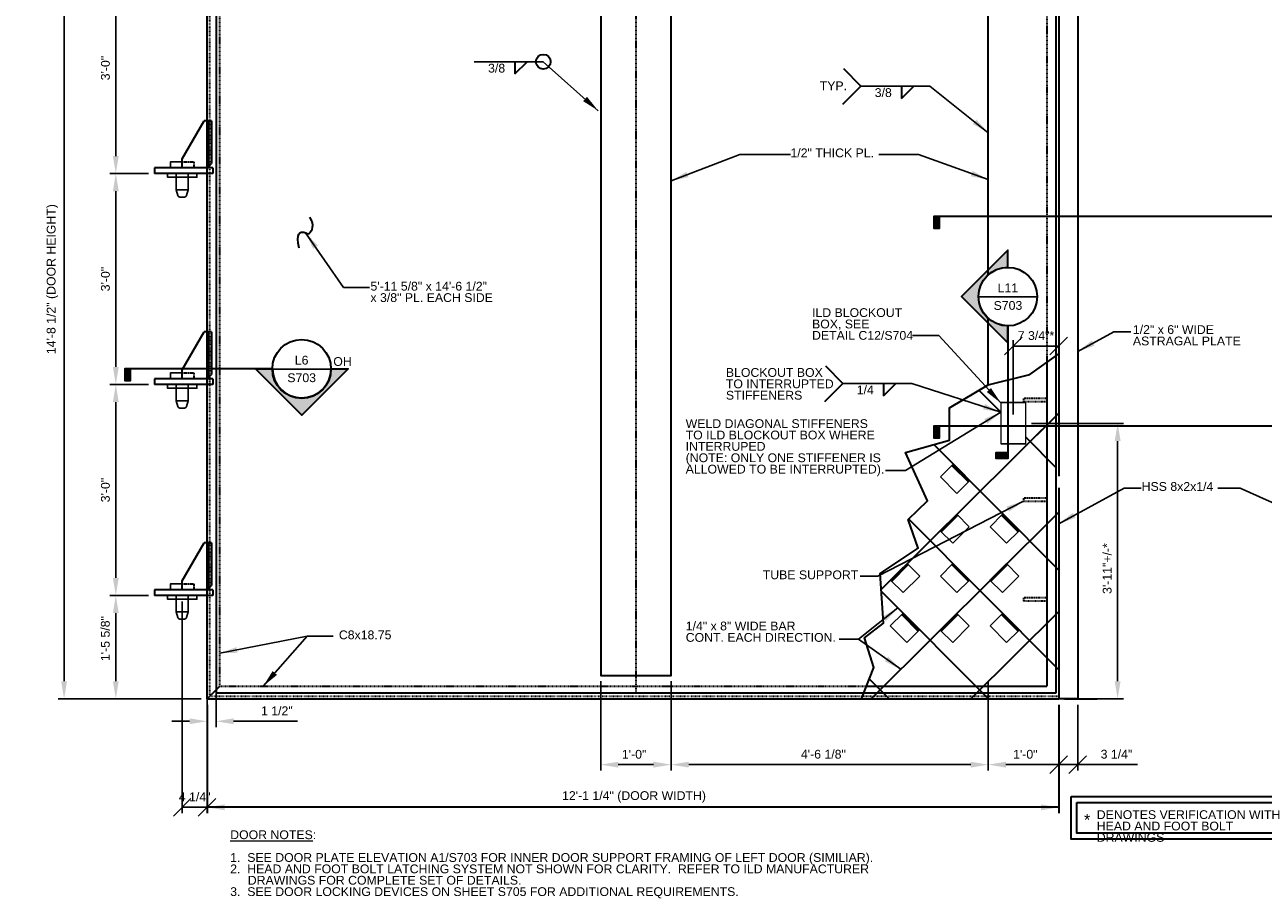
# Model space of a CAD drawing. Header units: inches. Extents: x -829 to 2226, y 10 to 4755.
# Tile 9 of 54: x 37 to 249, y 381 to 530. Entities that reach past the tile are written whole.
import ezdxf
from ezdxf.enums import TextEntityAlignment as Align

# ---------------------------------------------------------------- set-up
doc = ezdxf.new("R2010")
doc.units = ezdxf.units.IN
doc.header["$LTSCALE"] = 0.5
doc.header["$MEASUREMENT"] = 0
for name, pattern in [('DGN Style 1', [0.267013, 0.000444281, -0.266568]), ('DGN Style 3', [0.621993, 0.444281, -0.177712]), ('HIDDEN', [0.375, 0.25, -0.125]), ('HIDDEN2', [0.1875, 0.125, -0.0625])]:
    doc.linetypes.add(name, pattern=pattern)
for name, color, linetype, lineweight in [('G-ANNO-DIM', 7, 'Continuous', 0), ('G-ANNO-DIMS', 7, 'Continuous', 35), ('G-ANNO-TEXT', 7, 'Continuous', 35), ('S-FSTN-MISC', 7, 'Continuous', 25), ('S-STIF-LONG', 7, 'Continuous', 35), ('S-STIF-TRAN', 7, 'Continuous', 30), ('S-WALL-SHEA', 7, 'Continuous', 35)]:
    doc.layers.add(name, color=color, linetype=linetype, lineweight=lineweight)
doc.styles.add("3 4 1'-0", font='arial.ttf', dxfattribs={"height": 1.5})
doc.styles.add('AEC_3 4_1 0 Scale', font='arial.ttf', dxfattribs={"height": 1.5})
doc.styles.add('Arial', font='arial.ttf')
doc.dimstyles.new("3 4 1'-0", dxfattribs={"dimtxt": 1.5, "dimasz": 3, "dimexe": 1, "dimexo": 1, "dimgap": 1, "dimtad": 1, "dimdec": 4, "dimzin": 15, "dimdsep": 46, "dimlunit": 4, "dimtxsty": 'AEC_3 4_1 0 Scale', "dimcen": 0.09, "dimadec": 4, "dimazin": 3, "dimtfac": 1, "dimtdec": 4, "dimtofl": 0, "dimtmove": 0, "dimatfit": 3, "dimfxl": 1, "dimfrac": 2, "dimtolj": 1, "dimtzin": 15, "dimarcsym": 0})

# ---------------------------------------------------------------- blocks, each defined once
blk = doc.blocks.new('*D172')
at = {"layer": 'Defpoints', "color": 0, "transparency": 16777216}
for p in [(135.73, 418.64), (147.73, 418.64), (135.73, 403.41)]:
    blk.add_point(p, dxfattribs=at)
at = {"layer": 'G-ANNO-DIMS', "color": 0, "lineweight": -2, "transparency": 16777216}
for p, q in [((135.73, 417.64), (135.73, 402.41)), ((147.73, 417.64), (147.73, 402.41)), ((144.73, 403.41), (138.73, 403.41))]:
    blk.add_line(p, q, dxfattribs=at)
at = {"layer": 'G-ANNO-DIMS', "color": 0, "transparency": 16777216}
for points in [[(138.73, 403.91), (138.73, 402.91), (135.73, 403.41)], [(144.73, 403.91), (144.73, 402.91), (147.73, 403.41)]]:
    blk.add_solid(points, dxfattribs=at)
at = {"layer": 'G-ANNO-DIMS', "color": 0, "transparency": 16777216, "insert": (141.43, 405.17), "char_height": 1.5, "attachment_point": 5, "style": 'AEC_3 4_1 0 Scale'}
blk.add_mtext('\\A1;1\'-0"', dxfattribs=at)
blk = doc.blocks.new('*D173')
at = {"layer": 'Defpoints', "color": 0, "transparency": 16777216}
for p in [(147.73, 418.64), (201.84, 418.64), (147.73, 403.41)]:
    blk.add_point(p, dxfattribs=at)
at = {"layer": 'G-ANNO-DIMS', "color": 0, "lineweight": -2, "transparency": 16777216}
for p, q in [((147.73, 417.64), (147.73, 402.41)), ((201.84, 417.64), (201.84, 402.41)), ((198.84, 403.41), (150.73, 403.41))]:
    blk.add_line(p, q, dxfattribs=at)
at = {"layer": 'G-ANNO-DIMS', "color": 0, "transparency": 16777216}
for points in [[(150.73, 403.91), (150.73, 402.91), (147.73, 403.41)], [(198.84, 403.91), (198.84, 402.91), (201.84, 403.41)]]:
    blk.add_solid(points, dxfattribs=at)
at = {"layer": 'G-ANNO-DIMS', "color": 0, "transparency": 16777216, "insert": (173.71, 405.18), "char_height": 1.5, "attachment_point": 5, "style": 'AEC_3 4_1 0 Scale'}
blk.add_mtext('\\A1;4\'-6 1/8"', dxfattribs=at)
blk = doc.blocks.new('_Oblique')
at = {"color": 0, "linetype": 'ByBlock', "lineweight": -2}
blk.add_line((-0.5, -0.5), (0.5, 0.5), dxfattribs=at)
blk = doc.blocks.new('*D174')
at = {"layer": 'Defpoints', "color": 0, "transparency": 16777216}
for p in [(201.84, 418.64), (213.84, 414.64), (201.84, 403.41)]:
    blk.add_point(p, dxfattribs=at)
at = {"layer": 'G-ANNO-DIMS', "color": 0, "lineweight": -2, "transparency": 16777216}
for p, q in [((201.84, 417.64), (201.84, 402.41)), ((213.84, 413.64), (213.84, 402.41)), ((213.84, 403.41), (204.84, 403.41))]:
    blk.add_line(p, q, dxfattribs=at)
at = {"layer": 'G-ANNO-DIMS', "color": 0, "transparency": 16777216}
blk.add_solid([(204.84, 403.91), (204.84, 402.91), (201.84, 403.41)], dxfattribs=at)
at = {"layer": 'G-ANNO-DIMS', "color": 0, "lineweight": -2, "transparency": 16777216, "xscale": 3, "yscale": 3, "zscale": 3}
blk.add_blockref('_Oblique', (213.84, 403.41), dxfattribs=at)
at = {"layer": 'G-ANNO-DIMS', "color": 0, "transparency": 16777216, "insert": (208.15, 405.17), "char_height": 1.5, "attachment_point": 5, "style": 'AEC_3 4_1 0 Scale'}
blk.add_mtext('\\A1;1\'-0"', dxfattribs=at)
blk = doc.blocks.new('*D177')
at = {"layer": 'Defpoints', "color": 0, "transparency": 16777216}
for p in [(53.02, 432.26), (59.59, 432.26), (67.97, 414.64)]:
    blk.add_point(p, dxfattribs=at)
at = {"layer": 'G-ANNO-DIMS', "color": 0, "lineweight": -2, "transparency": 16777216}
for p, q in [((58.59, 432.26), (52.02, 432.26)), ((53.02, 417.64), (53.02, 429.26)), ((66.97, 414.64), (52.02, 414.64))]:
    blk.add_line(p, q, dxfattribs=at)
at = {"layer": 'G-ANNO-DIMS', "color": 0, "transparency": 16777216}
for points in [[(52.52, 429.26), (53.52, 429.26), (53.02, 432.26)], [(52.52, 417.64), (53.52, 417.64), (53.02, 414.64)]]:
    blk.add_solid(points, dxfattribs=at)
at = {"layer": 'G-ANNO-DIMS', "color": 0, "transparency": 16777216, "insert": (51.24, 424.92), "char_height": 1.5, "attachment_point": 5, "rotation": 90, "style": 'AEC_3 4_1 0 Scale'}
blk.add_mtext('\\A1;1\'-5 5/8"', dxfattribs=at)
blk = doc.blocks.new('*D178')
at = {"layer": 'Defpoints', "color": 0, "transparency": 16777216}
for p in [(53.02, 468.26), (59.59, 468.26), (59.59, 432.26)]:
    blk.add_point(p, dxfattribs=at)
at = {"layer": 'G-ANNO-DIMS', "color": 0, "lineweight": -2, "transparency": 16777216}
for p, q in [((58.59, 468.26), (52.02, 468.26)), ((53.02, 435.26), (53.02, 465.26)), ((58.59, 432.26), (52.02, 432.26))]:
    blk.add_line(p, q, dxfattribs=at)
at = {"layer": 'G-ANNO-DIMS', "color": 0, "transparency": 16777216}
for points in [[(52.52, 465.26), (53.52, 465.26), (53.02, 468.26)], [(52.52, 435.26), (53.52, 435.26), (53.02, 432.26)]]:
    blk.add_solid(points, dxfattribs=at)
at = {"layer": 'G-ANNO-DIMS', "color": 0, "transparency": 16777216, "insert": (51.25, 450.26), "char_height": 1.5, "attachment_point": 5, "rotation": 90, "style": 'AEC_3 4_1 0 Scale'}
blk.add_mtext('\\A1;3\'-0"', dxfattribs=at)
blk = doc.blocks.new('*D179')
at = {"layer": 'Defpoints', "color": 0, "transparency": 16777216}
for p in [(53.02, 504.26), (59.59, 504.26), (59.59, 468.26)]:
    blk.add_point(p, dxfattribs=at)
at = {"layer": 'G-ANNO-DIMS', "color": 0, "lineweight": -2, "transparency": 16777216}
for p, q in [((58.59, 504.26), (52.02, 504.26)), ((53.02, 471.26), (53.02, 501.26)), ((58.59, 468.26), (52.02, 468.26))]:
    blk.add_line(p, q, dxfattribs=at)
at = {"layer": 'G-ANNO-DIMS', "color": 0, "transparency": 16777216}
for points in [[(52.52, 501.26), (53.52, 501.26), (53.02, 504.26)], [(52.52, 471.26), (53.52, 471.26), (53.02, 468.26)]]:
    blk.add_solid(points, dxfattribs=at)
at = {"layer": 'G-ANNO-DIMS', "color": 0, "transparency": 16777216, "insert": (51.25, 486.26), "char_height": 1.5, "attachment_point": 5, "rotation": 90, "style": 'AEC_3 4_1 0 Scale'}
blk.add_mtext('\\A1;3\'-0"', dxfattribs=at)
blk = doc.blocks.new('*D169')
at = {"layer": 'Defpoints', "color": 0, "transparency": 16777216}
for p in [(44.2, 591.14), (68.59, 591.14), (68.59, 414.64)]:
    blk.add_point(p, dxfattribs=at)
at = {"layer": 'G-ANNO-DIMS', "color": 0, "lineweight": -2, "transparency": 16777216}
for p, q in [((67.59, 591.14), (43.2, 591.14)), ((44.2, 417.64), (44.2, 588.14)), ((67.59, 414.64), (43.2, 414.64))]:
    blk.add_line(p, q, dxfattribs=at)
at = {"layer": 'G-ANNO-DIMS', "color": 0, "transparency": 16777216}
for points in [[(43.7, 588.14), (44.7, 588.14), (44.2, 591.14)], [(43.7, 417.64), (44.7, 417.64), (44.2, 414.64)]]:
    blk.add_solid(points, dxfattribs=at)
at = {"layer": 'G-ANNO-DIMS', "color": 0, "transparency": 16777216, "insert": (42.21, 486.25), "char_height": 1.5, "attachment_point": 5, "rotation": 90, "style": 'AEC_3 4_1 0 Scale'}
blk.add_mtext('\\A1;14\'-8 1/2" (DOOR HEIGHT)', dxfattribs=at)
blk = doc.blocks.new('*D162')
at = {"layer": 'Defpoints', "color": 0, "transparency": 16777216}
for p in [(53.02, 540.26), (59.59, 540.26), (59.59, 504.26)]:
    blk.add_point(p, dxfattribs=at)
at = {"layer": 'G-ANNO-DIMS', "color": 0, "lineweight": -2, "transparency": 16777216}
for p, q in [((58.59, 540.26), (52.02, 540.26)), ((53.02, 507.26), (53.02, 537.26)), ((58.59, 504.26), (52.02, 504.26))]:
    blk.add_line(p, q, dxfattribs=at)
at = {"layer": 'G-ANNO-DIMS', "color": 0, "transparency": 16777216}
for points in [[(52.52, 537.26), (53.52, 537.26), (53.02, 540.26)], [(52.52, 507.26), (53.52, 507.26), (53.02, 504.26)]]:
    blk.add_solid(points, dxfattribs=at)
at = {"layer": 'G-ANNO-DIMS', "color": 0, "transparency": 16777216, "insert": (51.25, 522.26), "char_height": 1.5, "attachment_point": 5, "rotation": 90, "style": 'AEC_3 4_1 0 Scale'}
blk.add_mtext('\\A1;3\'-0"', dxfattribs=at)
blk = doc.blocks.new('*D168')
at = {"layer": 'Defpoints', "color": 0, "transparency": 16777216}
for p in [(64.34, 432.26), (68.59, 414.64), (64.34, 396.13)]:
    blk.add_point(p, dxfattribs=at)
at = {"layer": 'G-ANNO-DIMS', "color": 0, "lineweight": -2, "transparency": 16777216}
for p, q in [((64.34, 431.26), (64.34, 395.13)), ((68.59, 413.64), (68.59, 395.13)), ((68.59, 396.13), (64.34, 396.13))]:
    blk.add_line(p, q, dxfattribs=at)
at = {"layer": 'G-ANNO-DIMS', "color": 0, "lineweight": -2, "transparency": 16777216, "xscale": 3, "yscale": 3, "zscale": 3, "rotation": 180}
blk.add_blockref('_Oblique', (64.34, 396.13), dxfattribs=at)
at = {"layer": 'G-ANNO-DIMS', "color": 0, "lineweight": -2, "transparency": 16777216, "xscale": 3, "yscale": 3, "zscale": 3}
blk.add_blockref('_Oblique', (68.59, 396.13), dxfattribs=at)
at = {"layer": 'G-ANNO-DIMS', "color": 0, "transparency": 16777216, "insert": (66.47, 397.9), "char_height": 1.5, "attachment_point": 5, "style": 'AEC_3 4_1 0 Scale'}
blk.add_mtext('\\A1;4 1/4"', dxfattribs=at)
blk = doc.blocks.new('*D149')
at = {"layer": 'Defpoints', "color": 0, "transparency": 16777216}
for p in [(70.11, 416.61), (68.59, 415.64), (70.11, 410.81)]:
    blk.add_point(p, dxfattribs=at)
at = {"layer": 'G-ANNO-DIMS', "color": 0, "lineweight": -2, "transparency": 16777216}
for p, q in [((68.59, 414.64), (68.59, 409.81)), ((70.11, 415.61), (70.11, 409.81)), ((65.59, 410.81), (62.59, 410.81)), ((73.11, 410.81), (84.03, 410.81))]:
    blk.add_line(p, q, dxfattribs=at)
at = {"layer": 'G-ANNO-DIMS', "color": 0, "transparency": 16777216}
for points in [[(65.59, 411.31), (65.59, 410.31), (68.59, 410.81)], [(73.11, 411.31), (73.11, 410.31), (70.11, 410.81)]]:
    blk.add_solid(points, dxfattribs=at)
at = {"layer": 'G-ANNO-DIMS', "color": 0, "transparency": 16777216, "insert": (80.49, 412.59), "char_height": 1.5, "attachment_point": 5, "style": 'AEC_3 4_1 0 Scale'}
blk.add_mtext('\\A1;1 1/2"', dxfattribs=at)
blk = doc.blocks.new('*D153')
at = {"layer": 'Defpoints', "color": 0, "transparency": 16777216}
for p in [(213.84, 474.83), (213.84, 463.97), (206.09, 462.13)]:
    blk.add_point(p, dxfattribs=at)
at = {"layer": 'G-ANNO-DIMS', "color": 0, "lineweight": -2, "transparency": 16777216}
for p, q in [((206.09, 463.13), (206.09, 475.83)), ((213.84, 464.97), (213.84, 475.83)), ((206.09, 474.83), (213.84, 474.83))]:
    blk.add_line(p, q, dxfattribs=at)
at = {"layer": 'G-ANNO-DIMS', "color": 0, "lineweight": -2, "transparency": 16777216, "xscale": 3, "yscale": 3, "zscale": 3, "rotation": 180}
blk.add_blockref('_Oblique', (206.09, 474.83), dxfattribs=at)
at = {"layer": 'G-ANNO-DIMS', "color": 0, "lineweight": -2, "transparency": 16777216, "xscale": 3, "yscale": 3, "zscale": 3}
blk.add_blockref('_Oblique', (213.84, 474.83), dxfattribs=at)
at = {"layer": 'G-ANNO-DIMS', "color": 0, "transparency": 16777216, "insert": (209.97, 476.61), "char_height": 1.5, "attachment_point": 5, "style": 'AEC_3 4_1 0 Scale'}
blk.add_mtext('\\A1;7 3/4"*', dxfattribs=at)
blk = doc.blocks.new('*D154')
at = {"layer": 'Defpoints', "color": 0, "transparency": 16777216}
for p in [(208.22, 461.63), (213.84, 414.64), (223.9, 414.64)]:
    blk.add_point(p, dxfattribs=at)
at = {"layer": 'G-ANNO-DIMS', "color": 0, "lineweight": -2, "transparency": 16777216}
for p, q in [((209.22, 461.63), (224.9, 461.63)), ((223.9, 458.63), (223.9, 417.64)), ((214.84, 414.64), (224.9, 414.64))]:
    blk.add_line(p, q, dxfattribs=at)
at = {"layer": 'G-ANNO-DIMS', "color": 0, "transparency": 16777216}
for points in [[(223.4, 458.63), (224.4, 458.63), (223.9, 461.63)], [(223.4, 417.64), (224.4, 417.64), (223.9, 414.64)]]:
    blk.add_solid(points, dxfattribs=at)
at = {"layer": 'G-ANNO-DIMS', "color": 0, "transparency": 16777216, "insert": (222.12, 436.87), "char_height": 1.5, "attachment_point": 5, "rotation": 90, "style": 'AEC_3 4_1 0 Scale'}
blk.add_mtext('\\A1;3\'-11"+/-*', dxfattribs=at)
blk = doc.blocks.new('all_around')
at = {"layer": 'G-ANNO-TEXT'}
blk.add_circle((0, 0), 0.0625, dxfattribs=at)
blk = doc.blocks.new('014000-007 Indicator - Section_Elevation - Arrow')
blk.add_hatch(color=256).paths.add_polyline_path([(-0.026, 0), (-0.0412, 0), (0, 0.0412), (0.0412, 0), (0.026, 0, 1)])
for p, q in [((0, 0.0412), (-0.0412, 0)), ((0.0412, 0), (0, 0.0412))]:
    blk.add_line(p, q)
at = {"flags": 128}
blk.add_lwpolyline([(-0.026, 0), (-0.0412, 0), (0, 0.0412), (0.0412, 0), (0.026, 0, 1), (-0.026, 0)], format="xyb", close=True, dxfattribs=at)
blk.add_lwpolyline([(-0.026, 0.0013), (-0.026, 0.0013)], dxfattribs=at)
blk = doc.blocks.new('014000-008 Indicator - Section_Elevation - Bar')
blk.add_hatch(color=256).paths.add_polyline_path([(-0.0026, 0), (-0.0026, 0.0104), (0.0026, 0.0104), (0.0026, 0)])
at = {"flags": 128}
blk.add_lwpolyline([(-0.0026, 0), (0.0026, 0), (0.0026, 0.0104), (-0.0026, 0.0104), (-0.0026, 0)], close=True, dxfattribs=at)
blk = doc.blocks.new('*D569')
at = {"layer": 'Defpoints', "color": 0, "transparency": 16777216}
for p in [(213.84, 414.64), (217.09, 414.64), (217.09, 403.41)]:
    blk.add_point(p, dxfattribs=at)
at = {"layer": 'G-ANNO-DIMS', "color": 0, "lineweight": -2, "transparency": 16777216}
for p, q in [((213.84, 413.64), (213.84, 402.41)), ((217.09, 413.64), (217.09, 402.41)), ((213.84, 403.41), (217.09, 403.41)), ((217.09, 403.41), (227.31, 403.41))]:
    blk.add_line(p, q, dxfattribs=at)
at = {"layer": 'G-ANNO-DIMS', "color": 0, "lineweight": -2, "transparency": 16777216, "xscale": 3, "yscale": 3, "zscale": 3, "rotation": 180}
blk.add_blockref('_Oblique', (213.84, 403.41), dxfattribs=at)
at = {"layer": 'G-ANNO-DIMS', "color": 0, "lineweight": -2, "transparency": 16777216, "xscale": 3, "yscale": 3, "zscale": 3}
blk.add_blockref('_Oblique', (217.09, 403.41), dxfattribs=at)
at = {"layer": 'G-ANNO-DIMS', "color": 0, "transparency": 16777216, "insert": (223.7, 405.19), "char_height": 1.5, "attachment_point": 5, "style": 'AEC_3 4_1 0 Scale'}
blk.add_mtext('\\A1;3 1/4"', dxfattribs=at)

msp = doc.modelspace()

# ---------------------------------------------------------------- linework, layer by layer
at = {"flags": 128}
msp.add_lwpolyline([(89.71835, 470.67594), (89.71835, 470.67594)], dxfattribs=at)
at = {"layer": 'G-ANNO-DIM'}
for points in [[(203.9654, 465.22858), (203.9654, 458.22858), (208.2154, 458.22858), (208.2154, 465.22858)], [(203.9654, 465.1253), (203.9654, 458.1253), (208.2154, 458.1253), (208.2154, 465.1253)]]:
    msp.add_3dface(points, dxfattribs=at)
at = {"layer": 'G-ANNO-DIM', "color": 3}
for points in [[(195.78889, 454.64404), (198.61731, 451.81561), (196.49599, 449.69429), (193.66757, 452.52271)], [(193.64538, 443.3082), (196.47381, 446.13663), (198.59513, 444.01531), (195.7667, 441.18688)], [(204.25198, 446.13663), (207.08041, 443.3082), (204.95909, 441.18688), (202.13066, 444.01531)], [(185.18228, 434.88918), (188.01071, 437.71761), (190.13203, 435.59629), (187.3036, 432.76786)], [(195.78889, 437.71761), (198.61731, 434.88918), (196.49599, 432.76786), (193.66757, 435.59629)], [(202.10871, 434.88918), (204.93714, 437.71761), (207.05846, 435.59629), (204.23003, 432.76786)], [(187.23717, 429.21043), (190.0656, 426.38201), (187.94428, 424.26068), (185.11585, 427.08911)], [(193.64538, 426.38177), (196.47381, 429.2102), (198.59513, 427.08888), (195.7667, 424.26045)], [(204.25198, 429.2102), (207.08041, 426.38177), (204.95909, 424.26045), (202.13066, 427.08888)]]:
    msp.add_3dface(points, dxfattribs=at)
at = {"layer": 'G-ANNO-DIMS', "color": 3}
for p, q in [((195.61211, 454.46726), (198.44054, 451.63883)), ((193.82216, 443.13142), (196.65059, 445.95985)), ((204.07521, 445.95985), (206.90363, 443.13142)), ((185.35906, 434.71241), (188.18749, 437.54083)), ((195.61211, 437.54083), (198.44054, 434.71241)), ((202.28549, 434.71241), (205.11391, 437.54083)), ((187.06039, 429.03366), (189.88882, 426.20523)), ((193.82216, 426.205), (196.65059, 429.03342)), ((204.07521, 429.03342), (206.90363, 426.205))]:
    msp.add_line(p, q, dxfattribs=at)
at = {"layer": 'G-ANNO-DIMS'}
for p, q in [((214.8404, 414.63637), (220.40562, 414.63637)), ((68.5904, 413.63637), (68.5904, 395.1278)), ((213.8404, 413.63637), (213.8404, 395.1278)), ((213.8404, 396.1278), (68.5904, 396.1278))]:
    msp.add_line(p, q, dxfattribs=at)
msp.add_lwpolyline([(180.22306, 414.63637), (182.31181, 420.00877), (180.74523, 425.05429), (183.9654, 427.57705), (183.39969, 436.04424), (189.88351, 440.36483), (188.14291, 445.23637), (191.45222, 448.39587), (187.70991, 456.66007), (195.19457, 458.74788), (195.19457, 464.31536), (201.8404, 468.22997), (208.94551, 469.96981), (213.8404, 473.5328)], dxfattribs=at)
msp.add_solid([(71.5904, 395.6278), (68.5904, 396.1278), (71.5904, 396.6278)], dxfattribs=at)
at = {"layer": 'G-ANNO-DIMS', "extrusion": (0, 0, -1)}
msp.add_solid([(-210.8404, 396.6278), (-213.8404, 396.1278), (-210.8404, 395.6278)], dxfattribs=at)
at = {"layer": 'G-ANNO-TEXT'}
for p, q in [((68.5904, 414.63637), (68.5904, 591.13637)), ((121.08862, 521.25532), (123.1961, 523.32398)), ((121.08862, 523.32025), (121.08862, 521.25532)), ((180.11719, 519.18314), (177.18418, 522.11615)), ((180.11719, 519.18314), (176.97504, 516.04098)), ((187.03939, 517.08577), (189.14686, 519.15442)), ((187.03939, 519.15069), (187.03939, 517.08577)), ((68.5904, 505.26137), (64.5904, 505.26137)), ((68.88329, 505.26137), (64.5904, 505.26137)), ((274.7736, 496.92711), (193.52992, 496.92711)), ((200.18315, 483.24303), (210.18307, 483.27946)), ((205.18308, 478.27947), (205.18308, 455.66706)), ((177.03815, 468.44672), (174.10514, 471.37973)), ((211.8404, 472.077), (211.8404, 416.79637)), ((79.73662, 470.92599), (54.53474, 470.92599)), ((68.5904, 469.26137), (64.5904, 469.26137)), ((68.88329, 469.26137), (64.5904, 469.26137)), ((79.71842, 470.91685), (89.71838, 470.93506)), ((177.03815, 468.44672), (173.896, 465.30457)), ((183.96035, 466.34935), (186.06783, 468.41801)), ((183.96035, 468.41428), (183.96035, 466.34935)), ((274.7736, 461.14362), (193.52992, 461.14362)), ((213.8404, 450.63637), (213.8404, 414.63637)), ((68.5904, 433.26137), (64.5904, 433.26137)), ((68.88329, 433.26137), (64.5904, 433.26137)), ((68.5904, 414.63637), (70.7504, 416.79637)), ((68.5904, 414.63637), (70.7504, 416.79637)), ((68.5904, 414.63637), (70.7504, 416.79637)), ((181.06285, 416.79637), (211.8404, 416.79637)), ((68.5904, 414.63637), (213.8404, 414.63637))]:
    msp.add_line(p, q, dxfattribs=at)
at = {"layer": 'G-ANNO-TEXT', "linetype": 'DGN Style 1'}
for q in [(69.0294, 590.69737), (213.8404, 415.07537)]:
    msp.add_line((69.0294, 415.07537), q, dxfattribs=at)
at = {"layer": 'G-ANNO-TEXT', "linetype": 'HIDDEN'}
for p, q in [((141.7329, 590.16387), (141.7329, 415.60887)), ((211.8404, 590.69737), (211.8404, 472.077)), ((70.7504, 416.79637), (70.7504, 588.97637)), ((70.7504, 416.79637), (181.06285, 416.79637))]:
    msp.add_line(p, q, dxfattribs=at)
at = {"layer": 'G-ANNO-TEXT', "linetype": 'HIDDEN2'}
for p, q in [((211.8404, 465.88637), (207.8404, 465.88637)), ((207.8404, 465.88637), (207.8404, 465.38637)), ((207.8404, 465.38637), (211.8404, 465.38637)), ((211.8404, 448.88637), (207.8404, 448.88637)), ((207.8404, 448.88637), (207.8404, 448.38637)), ((207.8404, 448.38637), (211.8404, 448.38637)), ((211.8404, 431.88637), (207.8404, 431.88637)), ((207.8404, 431.88637), (207.8404, 431.38637)), ((207.8404, 431.38637), (211.8404, 431.38637))]:
    msp.add_line(p, q, dxfattribs=at)
at = {"layer": 'G-ANNO-TEXT', "flags": 128}
for points in [[(213.8404, 591.13637), (217.0904, 591.13637), (217.0904, 414.63637), (217.0904, 414.63637), (213.8404, 414.63637)], [(201.8404, 496.28975), (201.8404, 584.13637), (213.8404, 584.13637), (213.8404, 452.63637)], [(201.8404, 486.9796), (201.8404, 496.28975)], [(201.8404, 468.22997), (201.8404, 479.54289)]]:
    msp.add_lwpolyline(points, dxfattribs=at)
at = {"layer": 'G-ANNO-TEXT', "linetype": 'DGN Style 3', "flags": 128}
for points in [[(64.3404, 506.26137), (66.3404, 506.26137), (66.3404, 505.26137), (64.3404, 505.26137)], [(64.3404, 470.26137), (66.3404, 470.26137), (66.3404, 469.26137), (64.3404, 469.26137)], [(64.3404, 434.26137), (66.3404, 434.26137), (66.3404, 433.26137), (64.3404, 433.26137)]]:
    msp.add_lwpolyline(points, dxfattribs=at)
at = {"layer": 'G-ANNO-TEXT'}
for centre in [(205.18311, 483.26124), (84.7184, 470.92595)]:
    msp.add_circle(centre, 4.99999, dxfattribs=at)
msp.add_open_spline([(84.27069, 491.55314), (83.60936, 494.13004), (85.5086, 494.56752), (85.83399, 493.42431), (87.01981, 495.42791), (86.13541, 496.82471)], degree=3, dxfattribs=at)
for points in [[(147.7329, 584.13637), (135.7329, 584.13637), (135.7329, 418.63637), (147.7329, 418.63637)], [(215.95802, 397.96067), (256.58139, 397.96067), (256.58139, 390.69303), (215.95802, 390.69303)], [(216.95802, 396.96067), (255.58139, 396.96067), (255.58139, 391.69303), (216.95802, 391.69303)]]:
    msp.add_3dface(points, dxfattribs=at)
at = {"layer": 'S-FSTN-MISC'}
for p, q in [((65.3404, 504.26137), (65.3404, 501.51137)), ((63.3404, 501.51137), (65.3404, 501.51137)), ((63.3404, 501.51137), (63.60086, 500.53931)), ((65.3404, 501.51137), (65.07993, 500.53931)), ((63.96308, 500.26137), (64.71771, 500.26137)), ((65.3404, 468.26137), (65.3404, 465.51137)), ((63.3404, 465.51137), (65.3404, 465.51137)), ((63.3404, 465.51137), (63.60086, 464.53931)), ((65.3404, 465.51137), (65.07993, 464.53931)), ((63.96308, 464.26137), (64.71771, 464.26137)), ((65.3404, 432.26137), (65.3404, 429.51137)), ((63.3404, 429.51137), (65.3404, 429.51137)), ((63.3404, 429.51137), (63.60086, 428.53931)), ((65.3404, 429.51137), (65.07993, 428.53931)), ((63.96308, 428.26137), (64.71771, 428.26137))]:
    msp.add_line(p, q, dxfattribs=at)
at = {"layer": 'S-FSTN-MISC', "flags": 128}
for points in [[(64.3404, 506.26137), (62.3404, 506.26137), (62.3404, 505.26137), (64.3404, 505.26137)], [(65.3404, 504.26137), (63.3404, 504.26137), (63.3404, 501.51137)], [(64.3404, 470.26137), (62.3404, 470.26137), (62.3404, 469.26137), (64.3404, 469.26137)], [(65.3404, 468.26137), (63.3404, 468.26137), (63.3404, 465.51137)], [(64.3404, 434.26137), (62.3404, 434.26137), (62.3404, 433.26137), (64.3404, 433.26137)], [(65.3404, 432.26137), (63.3404, 432.26137), (63.3404, 429.51137)]]:
    msp.add_lwpolyline(points, dxfattribs=at)
at = {"layer": 'S-FSTN-MISC'}
for centre, start, end in [((63.96308, 500.63637), 195, 270), ((64.71771, 500.63637), 270, 345), ((63.96308, 464.63637), 195, 270), ((64.71771, 464.63637), 270, 345), ((63.96308, 428.63637), 195, 270), ((64.71771, 428.63637), 270, 345)]:
    msp.add_arc(centre, 0.375, start, end, dxfattribs=at)
for points in [[(61.8404, 504.26137), (66.8404, 504.26137), (66.8404, 503.63637), (61.8404, 503.63637)], [(61.8404, 468.26137), (66.8404, 468.26137), (66.8404, 467.63637), (61.8404, 467.63637)], [(61.8404, 432.26137), (66.8404, 432.26137), (66.8404, 431.63637), (61.8404, 431.63637)]]:
    msp.add_3dface(points, dxfattribs=at)
at = {"layer": 'S-STIF-LONG', "color": 1, "linetype": 'Continuous'}
for p, q in [((213.8404, 463.389), (183.58372, 433.28991)), ((213.8404, 463.389), (208.2154, 457.7933)), ((213.8404, 446.46257), (181.84756, 414.63637)), ((213.8404, 429.53615), (198.86261, 414.63637))]:
    msp.add_line(p, q, dxfattribs=at)
at = {"layer": 'S-STIF-TRAN'}
for p, q in [((64.3404, 506.76137), (68.0904, 513.26137)), ((69.3404, 513.26137), (68.0904, 513.26137)), ((68.8404, 513.26137), (68.8404, 505.46847)), ((69.3404, 513.26137), (69.3404, 505.96847)), ((69.5904, 505.26137), (59.5904, 505.26137)), ((59.5904, 505.26137), (59.5904, 504.26137)), ((64.3404, 505.26137), (64.3404, 506.76137)), ((68.63329, 505.26137), (69.3404, 505.96847)), ((69.5904, 505.26137), (69.5904, 504.26137)), ((69.5904, 504.26137), (59.5904, 504.26137)), ((64.3404, 470.76137), (68.0904, 477.26137)), ((69.3404, 477.26137), (68.0904, 477.26137)), ((68.8404, 477.26137), (68.8404, 469.46847)), ((69.3404, 477.26137), (69.3404, 469.96847)), ((69.5904, 469.26137), (59.5904, 469.26137)), ((59.5904, 469.26137), (59.5904, 468.26137)), ((64.3404, 469.26137), (64.3404, 470.76137)), ((68.63329, 469.26137), (69.3404, 469.96847)), ((69.5904, 469.26137), (69.5904, 468.26137)), ((69.5904, 468.26137), (59.5904, 468.26137)), ((64.3404, 434.76137), (68.0904, 441.26137)), ((69.3404, 441.26137), (68.0904, 441.26137)), ((68.8404, 441.26137), (68.8404, 433.46847)), ((69.3404, 441.26137), (69.3404, 433.96847)), ((69.5904, 433.26137), (59.5904, 433.26137)), ((59.5904, 433.26137), (59.5904, 432.26137)), ((64.3404, 433.26137), (64.3404, 434.76137)), ((68.63329, 433.26137), (69.3404, 433.96847)), ((69.5904, 433.26137), (69.5904, 432.26137)), ((69.5904, 432.26137), (59.5904, 432.26137))]:
    msp.add_line(p, q, dxfattribs=at)
at = {"layer": 'S-STIF-TRAN', "color": 30, "linetype": 'Continuous'}
for p, q in [((200.24642, 467.29107), (203.9654, 463.55262)), ((208.2154, 459.28037), (213.48776, 453.9804)), ((192.55198, 458.01074), (213.8404, 436.61087)), ((188.2406, 445.32965), (213.8404, 419.59583)), ((183.60478, 432.9747), (201.8476, 414.63637)), ((181.54325, 418.03198), (184.92117, 414.63637))]:
    msp.add_line(p, q, dxfattribs=at)
at = {"layer": 'S-WALL-SHEA'}
for p, q in [((70.1079, 590.16387), (70.1079, 415.60887)), ((213.3579, 590.16387), (213.3579, 452.07387)), ((213.3579, 452.07387), (213.3579, 415.60887)), ((213.3579, 415.60887), (70.1079, 415.60887))]:
    msp.add_line(p, q, dxfattribs=at)

# ---------------------------------------------------------------- block references
at = {"layer": 'G-ANNO-TEXT', "xscale": 20, "yscale": 20, "zscale": 20}
msp.add_blockref('all_around', (125.9361, 523.35269), dxfattribs=at)
at = {"layer": 'G-ANNO-TEXT', "yscale": 192, "zscale": 192}
for name, p, xscale, rotation in [('014000-008 Indicator - Section_Elevation - Bar', (193.02992, 496.92711), 192, 180), ('014000-007 Indicator - Section_Elevation - Arrow', (205.18308, 483.27946), -192, 90), ('014000-008 Indicator - Section_Elevation - Bar', (55.03474, 470.92599), 192, 180), ('014000-007 Indicator - Section_Elevation - Arrow', (84.73661, 470.92599), 192, 180), ('014000-008 Indicator - Section_Elevation - Bar', (193.02992, 461.14362), 192, 180), ('014000-008 Indicator - Section_Elevation - Bar', (205.18308, 456.16706), -192, 90)]:
    msp.add_blockref(name, p, dxfattribs=dict(at, xscale=xscale, rotation=rotation))

# ---------------------------------------------------------------- texts
at = {"layer": 'G-ANNO-DIM', "color": 7, "linetype": 'Continuous', "style": 'AEC_3 4_1 0 Scale'}
msp.add_text('12\'-1 1/4" (DOOR WIDTH)', height=1.5, dxfattribs=at).set_placement((141.40633, 398.1278), align=Align.MIDDLE_CENTER)
at = {"layer": 'G-ANNO-TEXT', "style": 'Arial'}
for s, rotation, p in [('L11', 0.2087036, (205.18038, 484.01124)), ('L6', 0.1043518, (84.71703, 471.67595))]:
    msp.add_text(s, height=1.499997, rotation=rotation, dxfattribs=at).set_placement(p, align=Align.CENTER)
for rotation, p in [(0.2087036, (205.18584, 482.51125)), (0.1043518, (84.71976, 470.17596))]:
    msp.add_text('S703', height=1.499997, rotation=rotation, dxfattribs=at).set_placement(p, align=Align.TOP_CENTER)
at = {"layer": 'G-ANNO-TEXT', "color": 7, "linetype": 'Continuous', "lineweight": 0, "style": 'AEC_3 4_1 0 Scale'}
msp.add_text('OH', height=1.5, dxfattribs=at).set_placement((91.68511, 471.44729), align=Align.CENTER)
at = {"layer": 'G-ANNO-TEXT', "color": 7}
for s, insert, char_height, attachment_point, line_spacing_factor, style in [('3/8', (116.51403, 522.99985), 1.5, 1, 0.6, 'AEC_3 4_1 0 Scale'), ('TYP.', (177.74394, 519.98801), 1.5, 3, 0.6, 'AEC_3 4_1 0 Scale'), ('3/8', (182.4648, 518.83029), 1.5, 1, 0.6, 'AEC_3 4_1 0 Scale'), ('1/2" THICK PL.', (168.08779, 508.54335), 1.5, 1, 0.6, 'AEC_3 4_1 0 Scale'), ('1/2" x 6" WIDE\\PASTRAGAL PLATE', (226.49587, 478.3932), 1.5, 1, 0.776524, 'AEC_3 4_1 0 Scale'), ('1/4', (179.38576, 468.09388), 1.5, 1, 0.6, 'AEC_3 4_1 0 Scale'), ('HSS 8x2x1/4', (227.99374, 451.62293), 1.5, 1, 0.6, 'AEC_3 4_1 0 Scale'), ('C8x18.75', (100.03293, 426.3054), 1.5, 3, 0.6, 'AEC_3 4_1 0 Scale'), ('*  ', (218.15153, 394.99538), 2, 1, 0.6, "3 4 1'-0")]:
    msp.add_mtext(s, dxfattribs=dict(at, insert=insert, char_height=char_height, attachment_point=attachment_point, line_spacing_factor=line_spacing_factor, style=style))
at = {"layer": 'G-ANNO-TEXT', "color": 7, "linetype": 'Continuous', "lineweight": 0, "insert": (96.45387, 485.79342), "char_height": 1.5, "attachment_point": 1, "line_spacing_factor": 0.776524, "style": 'AEC_3 4_1 0 Scale'}
msp.add_mtext('5\'-11 5/8" x 14\'-6 1/2"\\Px 3/8" PL. EACH SIDE', dxfattribs=at)
at = {"layer": 'G-ANNO-TEXT', "color": 7, "linetype": 'Continuous', "lineweight": 0, "char_height": 1.5, "attachment_point": 1, "line_spacing_factor": 0.776524, "style": 'AEC_3 4_1 0 Scale'}
for s, insert, width in [('ILD BLOCKOUT \\PBOX, SEE \\PDETAIL C12/S704', (171.77096, 481.28713), 27.0577864), ('BLOCKOUT BOX TO INTERRUPTED STIFFENERS', (157.07496, 471.0761), 19.7361688), ('WELD DIAGONAL STIFFENERS TO ILD BLOCKOUT BOX WHERE INTERRUPED\\P(NOTE: ONLY ONE STIFFENER IS\\PALLOWED TO BE INTERRUPTED).', (150.219, 462.34746), 34.0895522), ('TUBE SUPPORT', (163.36548, 436.55198), 27.0577864), ('1/4" x 8" WIDE BAR\\PCONT. EACH DIRECTION. ', (150.22804, 427.81431), 27.0577864), ('\\pxi-2,l2,t43;{\\LDOOR NOTES}: \\P\\P1.  SEE DOOR PLATE ELEVATION A1/S703 FOR INNER DOOR SUPPORT FRAMING OF LEFT DOOR (SIMILIAR).\\P2.  HEAD AND FOOT BOLT LATCHING SYSTEM NOT SHOWN FOR CLARITY.  REFER TO ILD MANUFACTURER DRAWINGS FOR COMPLETE SET OF DETAILS.\\P3.  SEE DOOR LOCKING DEVICES ON SHEET S705 FOR ADDITIONAL REQUIREMENTS.', (72.53022, 392.20167), 117.4048467)]:
    msp.add_mtext(s, dxfattribs=dict(at, insert=insert, width=width))
at = {"layer": 'G-ANNO-TEXT', "color": 7, "insert": (220.33842, 395.63057), "char_height": 1.5, "width": 35.242967, "attachment_point": 1, "line_spacing_factor": 0.776524, "style": 'AEC_3 4_1 0 Scale'}
msp.add_mtext('DENOTES VERIFICATION WITH HEAD AND FOOT BOLT DRAWINGS', dxfattribs=at)

# ---------------------------------------------------------------- dimensions: what is measured, and where the dimension line sits
at = {"layer": 'G-ANNO-DIMS'}
for base, p1, p2, angle, text, picture, middle in [((44.19551, 591.13637), (68.5904, 414.63637), (68.5904, 591.13637), 90, '<> (DOOR HEIGHT)', '*D169', (44.19551, 486.25175)), ((223.89817, 414.63637), (208.2154, 461.6253), (213.8404, 414.63637), 270, '<>+/-*', '*D154', (223.89817, 436.87252))]:
    dim = msp.add_linear_dim(base=base, p1=p1, p2=p2, angle=angle, text=text, dimstyle="3 4 1'-0", dxfattribs=at)
    dim.commit()
    dim.dimension.update_dxf_attribs({"geometry": picture, "text_midpoint": middle, "dimtype": 160})
dim = msp.add_linear_dim(base=(53.01528, 540.26137), p1=(59.5904, 504.26137), p2=(59.5904, 540.26137), angle=90, dimstyle="3 4 1'-0", dxfattribs=at)
dim.commit()
dim.dimension.update_dxf_attribs({"geometry": '*D162', "text_midpoint": (51.24891, 522.26137)})
for base, p1, p2, angle, picture, middle in [((53.01528, 504.26137), (59.5904, 468.26137), (59.5904, 504.26137), 90, '*D179', (53.01528, 486.26137)), ((53.01528, 468.26137), (59.5904, 432.26137), (59.5904, 468.26137), 90, '*D178', (53.01528, 450.26137)), ((53.01528, 432.26137), (67.96522, 414.63637), (59.5904, 432.26137), 90, '*D177', (53.01528, 424.92184)), ((135.7329, 403.40911), (147.7329, 418.63637), (135.7329, 418.63637), 180, '*D172', (141.42821, 403.40911)), ((147.7329, 403.40911), (201.8404, 418.63637), (147.7329, 418.63637), 180, '*D173', (173.71264, 403.40911))]:
    dim = msp.add_linear_dim(base=base, p1=p1, p2=p2, angle=angle, dimstyle="3 4 1'-0", dxfattribs=at)
    dim.commit()
    dim.dimension.update_dxf_attribs({"geometry": picture, "text_midpoint": middle, "dimtype": 160})
dim = msp.add_linear_dim(base=(213.8404, 474.83398), p1=(206.0904, 462.1253), p2=(213.8404, 463.97393), text='<>*', dimstyle="3 4 1'-0", override={"dimblk1": 'Oblique', "dimblk2": 'Oblique', "dimsah": 1}, dxfattribs=at)
dim.commit()
dim.dimension.update_dxf_attribs({"geometry": '*D153', "text_midpoint": (209.9654, 474.83398), "dimtype": 160})
for base, p1, p2, override, picture, middle in [((64.3404, 396.1278), (68.5904, 414.63637), (64.3404, 432.26137), {"dimblk1": 'Oblique', "dimblk2": 'Oblique', "dimsah": 1, "dimtofl": 1}, '*D168', (66.4654, 396.1278)), ((201.8404, 403.40911), (213.8404, 414.63637), (201.8404, 418.63637), {"dimblk1": 'Oblique', "dimsah": 1}, '*D174', (208.15384, 403.40911))]:
    dim = msp.add_linear_dim(base=base, p1=p1, p2=p2, angle=180, dimstyle="3 4 1'-0", override=override, dxfattribs=at)
    dim.commit()
    dim.dimension.update_dxf_attribs({"geometry": picture, "text_midpoint": middle, "dimtype": 160})
dim = msp.add_linear_dim(base=(70.1079, 410.8139), p1=(68.5904, 415.63637), p2=(70.1079, 416.60887), dimstyle="3 4 1'-0", dxfattribs=at)
dim.commit()
dim.dimension.update_dxf_attribs({"geometry": '*D149', "text_midpoint": (80.4933, 410.8139), "dimtype": 160})
dim = msp.add_linear_dim(base=(217.0904, 403.40911), p1=(213.8404, 414.63637), p2=(217.0904, 414.63637), dimstyle="3 4 1'-0", override={"dimblk1": 'Oblique', "dimblk2": 'Oblique', "dimsah": 1}, dxfattribs=at)
dim.commit()
dim.dimension.update_dxf_attribs({"geometry": '*D569', "text_midpoint": (223.69954, 403.40911), "dimtype": 160})

# ---------------------------------------------------------------- leaders
at = {"layer": 'G-ANNO-TEXT'}
for points in [[(135.2954, 514.99006), (125.9361, 523.35269), (114.16642, 523.35269)], [(201.8404, 511.22895), (191.88687, 519.18314), (180.11719, 519.18314)], [(147.7329, 503.02827), (159.48347, 507.5413), (168.08779, 507.5413)], [(201.8404, 503.22799), (189.93488, 507.5413), (183.17514, 507.5413)], [(85.38645, 494.17962), (91.83482, 484.81225), (96.29795, 484.81225)], [(203.9654, 465.1253), (193.38043, 476.62263), (188.91729, 476.62263)], [(217.0904, 473.90543), (223.25557, 477.24509), (226.13444, 477.24509)], [(203.9654, 463.55262), (188.80784, 468.44672), (177.03815, 468.44672)], [(203.9654, 463.55262), (187.70884, 453.57797), (184.30855, 453.57797)], [(213.8404, 444.5163), (225.01128, 450.56754), (227.89015, 450.56754)], [(257.62574, 444.80847), (244.78152, 450.56754), (240.97328, 450.56754)], [(207.8404, 448.38637), (182.97494, 435.55979), (179.95637, 435.55979)], [(186.42424, 430.14047), (179.69045, 424.84562), (176.40595, 424.84562)], [(70.7504, 422.40536), (85.6519, 425.34491), (90.11503, 425.34491)], [(78.15577, 416.79637), (85.6519, 425.34491), (90.11503, 425.34491)], [(186.91313, 419.67555), (179.69045, 424.84562), (176.40595, 424.84562)]]:
    msp.add_leader(points, dimstyle="3 4 1'-0", override={"dimgap": 2}, dxfattribs=at)

doc.saveas('drawing.dxf')
